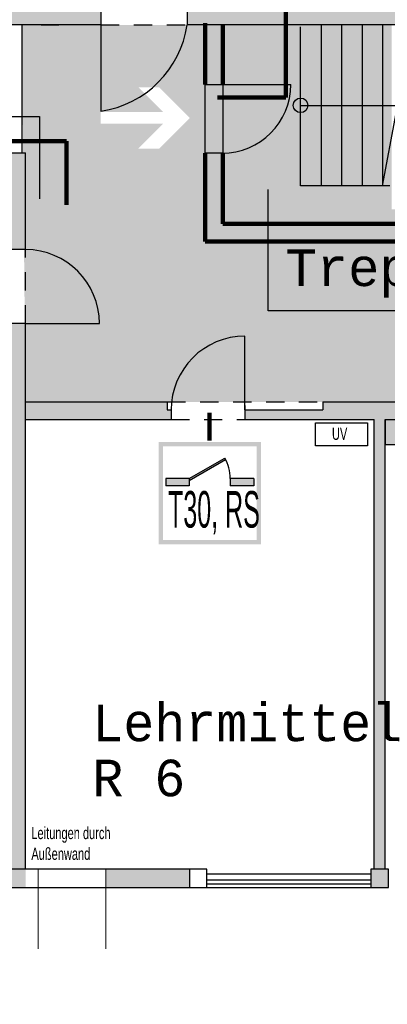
# Model space of a CAD drawing. Header units: metres. Extents: x -5 to 164, y -5 to 104.
# Tile 9 of 25: x 50 to 55, y 64 to 78. Entities that reach past the tile are written whole.
import ezdxf

# ---------------------------------------------------------------- set-up
doc = ezdxf.new("R2010")
doc.units = ezdxf.units.M
doc.header["$PDMODE"] = 65
for name, pattern in [('AUSGEZOGEN', [0]), ('LINIE_2', [0.45, 0.25, -0.2]), ('LINIE_9', [0.0003, 0, -0.0003])]:
    doc.linetypes.add(name, pattern=pattern)
for name, color, linetype, lineweight in [('XR$1$003STTXT_BAUTEILBESCHRIFTUNG', 7, 'Continuous', 13), ('XR$1$003UZ013_BETON_STAHLBETON', 8, 'Continuous', 13), ('XR$1$003WN111_ALLGEMEIN', 7, 'Continuous', 13), ('XR$1$004FE2DD_ZWEIDIMENSIONAL', 4, 'Continuous', 13), ('XR$1$004FEGLA_GLAS', 4, 'Continuous', 13), ('XR$1$004TT111_ALLGEMEIN', 7, 'Continuous', 13), ('XR$1$004TT2DD_ZWEIDIMENSIONAL', 4, 'Continuous', 13), ('XR$1$004TT999_SONSTIGES', 4, 'Continuous', 13), ('XR$1$005BM999_SONSTIGES', 8, 'Continuous', 13), ('XR$1$005BMENT_ENTWURF', 8, 'Continuous', 13), ('XR$1$STANDARD', 7, 'Continuous', 25), ('XR$2$STANDARD', 7, 'Continuous', 25), ('XR$2$VERBAU-OBERSTER-RIEGEL', 7, 'Continuous', 13)]:
    doc.layers.add(name, color=color, linetype=linetype, lineweight=lineweight)
doc.styles.add('ARIAL', font='ARIAL.TTF')
doc.styles.add('LUCIDACONSOLE', font='LUCON.TTF')
doc.dimstyles.new('_DIMSTYLE_3', dxfattribs={"dimtxt": 0.75, "dimasz": 1, "dimexe": 0, "dimexo": 0, "dimgap": 0.375, "dimtad": 0, "dimrnd": 0.01, "dimzin": 4, "dimdsep": 46, "dimtxsty": 'Standard', "dimblk1": 'ALL_ML_STRICH', "dimblk2": 'ALL_ML_STRICH', "dimsah": 1, "dimcen": 0, "dimadec": 0, "dimazin": 0, "dimtfac": 1, "dimtdec": 0, "dimtix": 1, "dimtmove": 2, "dimatfit": 3, "dimfxl": 1, "dimtzin": 0, "dimlwd": 0, "dimlwe": 25, "dimarcsym": 0})

# ---------------------------------------------------------------- blocks, each defined once
blk = doc.blocks.new('ALL_ML_STRICH')
at = {"color": 0, "linetype": 'ByBlock', "lineweight": -2}
for p, q in [((0, -0.5), (0, 0.5)), ((-0.3, -0.3), (0.3, 0.3)), ((-1, 0), (0.5, 0))]:
    blk.add_line(p, q, dxfattribs=at)
blk = doc.blocks.new('*D6')
at = {"layer": 'DEFPOINTS', "color": 0, "linetype": 'AUSGEZOGEN', "lineweight": 25}
for p in [(39.323, 84.93), (49.733, 81.206), (39.323, 75.931)]:
    blk.add_point(p, dxfattribs=at)
at = {"layer": 'XR$2$STANDARD', "color": 0, "linetype": 'AUSGEZOGEN', "lineweight": -2}
for p, q in [((39.323, 82.721), (39.323, 84.93)), ((39.323, 84.93), (43.341, 84.93)), ((45.935, 84.93), (49.733, 84.93)), ((49.733, 82.721), (49.733, 84.93))]:
    blk.add_line(p, q, dxfattribs=at)
at = {"layer": 'XR$2$STANDARD', "color": 0, "linetype": 'AUSGEZOGEN', "lineweight": 25, "rotation": 180}
blk.add_blockref('ALL_ML_STRICH', (39.323, 84.93), dxfattribs=at)
at = {"layer": 'XR$2$STANDARD', "color": 0, "linetype": 'AUSGEZOGEN', "lineweight": 25}
blk.add_blockref('ALL_ML_STRICH', (49.733, 84.93), dxfattribs=at)
at = {"layer": 'XR$2$STANDARD', "color": 0, "linetype": 'AUSGEZOGEN', "lineweight": 25, "insert": (44.638, 84.93), "char_height": 0.75, "width": 2.32969, "attachment_point": 5}
blk.add_mtext('\\W0.62;\\A1;{10.41\\H0.495000;\\S^ ;}', dxfattribs=at)
blk = doc.blocks.new('*D10')
at = {"layer": 'DEFPOINTS', "color": 0, "linetype": 'AUSGEZOGEN', "lineweight": 25}
for p in [(39.323, 66.086), (100.038, 66.086), (39.323, 58.131)]:
    blk.add_point(p, dxfattribs=at)
at = {"layer": 'XR$2$STANDARD', "color": 0, "linetype": 'AUSGEZOGEN', "lineweight": -2}
for p, q in [((39.323, 62.004), (39.323, 58.131)), ((100.038, 62.004), (100.038, 58.131)), ((39.323, 58.131), (68.493, 58.131)), ((71.087, 58.131), (100.038, 58.131))]:
    blk.add_line(p, q, dxfattribs=at)
at = {"layer": 'XR$2$STANDARD', "color": 0, "linetype": 'AUSGEZOGEN', "lineweight": 25, "rotation": 180}
blk.add_blockref('ALL_ML_STRICH', (39.323, 58.131), dxfattribs=at)
at = {"layer": 'XR$2$STANDARD', "color": 0, "linetype": 'AUSGEZOGEN', "lineweight": 25}
blk.add_blockref('ALL_ML_STRICH', (100.038, 58.131), dxfattribs=at)
at = {"layer": 'XR$2$STANDARD', "color": 0, "linetype": 'AUSGEZOGEN', "lineweight": 25, "insert": (69.79, 58.131), "char_height": 0.75, "width": 2.32969, "attachment_point": 5}
blk.add_mtext('\\W0.62;\\A1;{60.71\\H0.495000;\\S^ ;}', dxfattribs=at)

msp = doc.modelspace()

# ---------------------------------------------------------------- hatches: boundary and pattern name
at = {"layer": 'XR$1$004TT111_ALLGEMEIN', "linetype": 'AUSGEZOGEN', "lineweight": 25}
for points in [[(49.973, 80.956), (49.973, 78.121), (51.003, 78.121), (51.003, 77.881), (49.733, 77.881), (49.733, 81.206), (64.908, 81.206), (64.908, 77.881), (63.768, 77.881), (63.768, 78.121), (64.658, 78.121), (64.658, 80.956), (62.858, 80.956), (62.858, 78.121), (63.068, 78.121), (63.068, 77.881), (62.518, 77.881), (62.518, 78.121), (62.743, 78.121), (62.743, 80.956), (57.349, 80.956), (57.349, 78.121), (61.818, 78.121), (61.818, 77.881), (52.183, 77.881), (52.183, 78.121), (57.234, 78.121), (57.234, 80.956)], [(49.973, 76.131), (49.973, 74.809), (49.733, 74.809), (49.733, 75.681), (49.733, 76.131)], [(49.733, 75.931), (49.733, 75.681), (39.573, 75.681), (39.573, 66.336), (49.733, 66.336), (49.733, 73.799), (49.973, 73.799), (49.973, 72.726), (49.973, 66.086), (39.323, 66.086), (39.323, 75.931)], [(51.963, 72.486), (49.973, 72.486), (49.973, 72.726), (51.911, 72.726), (51.911, 72.616), (51.963, 72.616)], [(52.213, 66.336), (52.213, 66.086), (51.071, 66.086), (51.071, 66.336)], [(54.933, 66.336), (54.933, 66.086), (54.693, 66.086), (54.693, 66.336)]]:
    msp.add_hatch(color=0, dxfattribs=at).paths.add_polyline_path(points, flags=16)
h = msp.add_hatch(color=0, dxfattribs=at)
h.paths.add_polyline_path([(55.088, 72.486), (55.088, 72.146), (54.888, 72.146), (54.888, 72.486)], flags=16)
h.paths.add_polyline_path([(56.271, 72.726), (56.271, 72.616), (56.323, 72.616), (56.323, 72.486), (54.888, 72.486), (54.888, 66.336), (54.738, 66.336), (54.738, 72.486), (52.973, 72.486), (52.973, 72.616), (54.036, 72.616), (54.036, 72.726)], flags=16)
at = {"layer": 'XR$2$STANDARD', "linetype": 'AUSGEZOGEN', "lineweight": 140, "true_color": 0xc4ffc4}
h = msp.add_hatch(color=254, dxfattribs=at)
h.paths.add_polyline_path([(55.217, 77.881), (55.217, 75.599), (61.42, 75.599), (61.42, 74.919), (52.428, 74.919), (52.428, 77.881), (49.923, 77.881), (49.973, 72.726), (89.978, 72.726), (89.978, 75.681), (64.458, 75.681), (64.458, 76.131), (64.718, 76.131), (64.718, 77.881)])
h.paths.add_polyline_path([(50.901, 76.109), (50.901, 77.109), (52.301, 77.109), (52.301, 76.109)], flags=16)
at = {"layer": 'XR$2$STANDARD', "linetype": 'AUSGEZOGEN', "lineweight": 25}
for points in [[(52.428, 77.066), (52.668, 77.066), (52.668, 77.881), (52.428, 77.881)], [(52.428, 76.126), (52.428, 75.159), (52.668, 75.159), (52.668, 76.126)], [(52.428, 74.919), (53.493, 74.919), (53.493, 75.159), (52.428, 75.159)]]:
    msp.add_hatch(color=1, dxfattribs=at).paths.add_polyline_path(points)
at = {"layer": 'XR$2$STANDARD', "linetype": 'AUSGEZOGEN', "lineweight": 140, "true_color": 0x8cff8c}
msp.add_hatch(color=91, dxfattribs=at).paths.add_polyline_path([(52.668, 77.881), (52.668, 75.159), (61.18, 75.159), (61.18, 75.359), (54.977, 75.359), (54.977, 77.881)])
at = {"layer": 'XR$2$STANDARD', "linetype": 'AUSGEZOGEN', "lineweight": 25, "true_color": 0x00c600}
for points in [[(51.855, 76.689), (51.515, 77.029), (51.798, 77.029), (52.218, 76.609), (52.301, 76.609), (52.301, 77.109), (50.901, 77.109), (50.901, 76.609), (51.001, 76.609), (51.001, 76.689)], [(50.901, 76.109), (52.301, 76.109), (52.301, 76.609), (52.218, 76.609), (51.798, 76.189), (51.515, 76.189), (51.855, 76.529), (51.001, 76.529), (51.001, 76.609), (50.901, 76.609)]]:
    msp.add_hatch(color=92, dxfattribs=at).paths.add_polyline_path(points)
at = {"layer": 'XR$2$STANDARD', "linetype": 'AUSGEZOGEN', "lineweight": 140, "true_color": 0xc4ffc4}
msp.add_hatch(color=254, dxfattribs=at).paths.add_polyline_path([(52.428, 76.126), (52.668, 76.126), (52.668, 77.066), (52.428, 77.066)])
at = {"layer": 'XR$2$STANDARD', "linetype": 'AUSGEZOGEN', "lineweight": 140}
for color, points in [(1, [(53.493, 74.919), (61.18, 74.919), (61.18, 75.159), (53.493, 75.159)]), (0, [(52.212, 71.679), (52.212, 71.654), (52.708, 71.94), (52.697, 71.959)]), (0, [(52.212, 71.579), (52.212, 71.679), (51.892, 71.679), (51.892, 71.579)]), (0, [(53.092, 71.579), (53.092, 71.679), (52.772, 71.679), (52.772, 71.579)])]:
    msp.add_hatch(color=color, dxfattribs=at).paths.add_polyline_path(points)
at = {"layer": 'XR$2$STANDARD', "linetype": 'LINIE_9', "lineweight": 140}
h = msp.add_hatch(color=1, dxfattribs=at)
h.paths.add_polyline_path([(53.192, 72.179), (51.792, 72.179), (51.792, 70.779), (53.192, 70.779)])
h.paths.add_polyline_path([(51.852, 72.119), (53.132, 72.119), (53.132, 70.839), (51.852, 70.839)], flags=16)

# ---------------------------------------------------------------- linework, layer by layer
at = {"layer": 'XR$1$003STTXT_BAUTEILBESCHRIFTUNG', "color": 1, "linetype": 'AUSGEZOGEN', "lineweight": 25}
for p, q in [((49.923, 77.881), (49.923, 76.131)), ((52.453, 66.276), (54.693, 66.276)), ((52.453, 66.086), (54.693, 66.086))]:
    msp.add_line(p, q, dxfattribs=at)
at = {"layer": 'XR$1$003UZ013_BETON_STAHLBETON', "color": 0, "linetype": 'AUSGEZOGEN', "lineweight": 25}
for p, q in [((54.693, 66.186), (52.453, 66.186)), ((52.453, 66.136), (54.693, 66.136))]:
    msp.add_line(p, q, dxfattribs=at)
at = {"layer": 'XR$1$003WN111_ALLGEMEIN', "color": 2, "linetype": 'AUSGEZOGEN', "lineweight": 25}
for p, q in [((51.003, 78.121), (51.003, 77.881)), ((52.183, 78.121), (52.183, 77.881)), ((51.003, 77.881), (49.733, 77.881)), ((50.188, 77.881), (50.428, 77.881)), ((61.818, 77.881), (52.183, 77.881)), ((49.733, 76.131), (49.973, 76.131)), ((49.973, 74.809), (49.973, 76.131)), ((49.973, 74.809), (49.733, 74.809)), ((49.973, 73.799), (49.733, 73.799)), ((49.973, 72.726), (49.973, 73.799)), ((49.973, 66.336), (49.973, 72.726)), ((49.973, 72.726), (51.911, 72.726)), ((51.911, 72.726), (51.911, 72.616)), ((54.036, 72.726), (56.271, 72.726)), ((54.036, 72.726), (54.036, 72.616)), ((51.911, 72.616), (51.963, 72.616)), ((51.963, 72.616), (51.963, 72.486)), ((52.973, 72.676), (52.973, 72.486)), ((52.973, 72.616), (54.036, 72.616)), ((52.973, 72.616), (52.973, 72.486)), ((49.973, 72.486), (51.963, 72.486)), ((52.973, 72.486), (54.738, 72.486)), ((54.738, 66.336), (54.738, 72.486)), ((54.888, 66.336), (54.888, 72.486)), ((54.888, 72.486), (56.323, 72.486)), ((54.888, 72.486), (54.888, 72.146)), ((54.888, 72.146), (55.088, 72.146)), ((52.213, 66.336), (49.733, 66.336)), ((39.323, 66.086), (49.973, 66.086)), ((49.973, 66.086), (52.213, 66.086))]:
    msp.add_line(p, q, dxfattribs=at)
at = {"layer": 'XR$1$003WN111_ALLGEMEIN', "color": 204, "linetype": 'AUSGEZOGEN', "lineweight": 13, "true_color": 0x821eb4}
for p, q in [((50.145, 66.336), (50.145, 65.248)), ((51.071, 66.336), (51.071, 65.248))]:
    msp.add_line(p, q, dxfattribs=at)
at = {"layer": 'XR$1$003WN111_ALLGEMEIN', "color": 2, "linetype": 'AUSGEZOGEN', "lineweight": 25}
for points in [[(52.213, 66.336), (52.213, 66.086), (52.453, 66.086), (52.453, 66.336), (52.213, 66.336)], [(54.693, 66.336), (54.693, 66.086), (54.933, 66.086), (54.933, 66.336), (54.693, 66.336)]]:
    msp.add_lwpolyline(points, close=True, dxfattribs=at)
at = {"layer": 'XR$1$004FE2DD_ZWEIDIMENSIONAL', "color": 1, "linetype": 'AUSGEZOGEN', "lineweight": 25}
for p, q in [((51.003, 77.881), (51.003, 76.996)), ((49.973, 73.799), (50.983, 73.799)), ((52.973, 72.616), (52.973, 73.626))]:
    msp.add_line(p, q, dxfattribs=at)
for centre, radius, start, end in [((50.795, 78.09), 1.404, 278.5432, 351.4568), ((49.973, 73.799), 1.01, 0, 90), ((52.973, 72.616), 1.01, 90, 180)]:
    msp.add_arc(centre, radius, start, end, dxfattribs=at)
at = {"layer": 'XR$1$004TT2DD_ZWEIDIMENSIONAL', "color": 0, "linetype": 'AUSGEZOGEN', "lineweight": 25}
msp.add_lwpolyline([(53.937, 72.44), (54.646, 72.44), (54.646, 72.128), (53.937, 72.128), (53.937, 72.44)], close=True, dxfattribs=at)
at = {"layer": 'XR$1$004TT999_SONSTIGES', "color": 6, "linetype": 'AUSGEZOGEN', "lineweight": 140}
for p, q in [((52.668, 77.881), (52.668, 77.066)), ((52.668, 76.126), (52.668, 75.159))]:
    msp.add_line(p, q, dxfattribs=at)
at = {"layer": 'XR$1$004TT999_SONSTIGES', "color": 6, "linetype": 'AUSGEZOGEN', "lineweight": 25}
for p, q in [((54.013, 77.881), (54.013, 75.681)), ((54.293, 77.881), (54.293, 75.681)), ((54.573, 77.881), (54.573, 75.681)), ((54.853, 77.881), (54.853, 75.681)), ((54.853, 75.681), (55.264, 77.881)), ((53.733, 76.781), (55.059, 76.781)), ((54.955, 75.681), (53.733, 75.681))]:
    msp.add_line(p, q, dxfattribs=at)
msp.add_circle((53.733, 76.781), 0.1, dxfattribs=at)
at = {"layer": 'XR$1$005BM999_SONSTIGES', "color": 1, "linetype": 'AUSGEZOGEN', "lineweight": 25}
for p, q in [((51.003, 77.881), (51.003, 76.701)), ((52.428, 77.066), (53.599, 77.066))]:
    msp.add_line(p, q, dxfattribs=at)
msp.add_arc((52.659, 77.066), 0.94, 270, 0, dxfattribs=at)
at = {"layer": 'XR$1$005BMENT_ENTWURF', "color": 254, "linetype": 'LINIE_2', "lineweight": 25, "true_color": 0xf0f0b4}
for p, q in [((51.003, 77.881), (52.183, 77.881)), ((49.973, 73.799), (49.973, 74.809)), ((51.911, 72.726), (54.036, 72.726)), ((51.963, 72.486), (52.973, 72.486)), ((51.963, 72.486), (52.973, 72.486))]:
    msp.add_line(p, q, dxfattribs=at)
at = {"layer": 'XR$1$STANDARD', "color": 0, "linetype": 'AUSGEZOGEN', "lineweight": 25}
for p, q in [((49.338, 76.628), (50.162, 76.628)), ((50.162, 76.628), (50.162, 75.501))]:
    msp.add_line(p, q, dxfattribs=at)
at = {"layer": 'XR$1$STANDARD', "color": 1, "linetype": 'AUSGEZOGEN', "lineweight": 140}
msp.add_line((52.489, 72.197), (52.489, 72.577), dxfattribs=at)
at = {"layer": 'XR$2$STANDARD', "color": 1, "linetype": 'AUSGEZOGEN', "lineweight": 140}
for p, q in [((53.532, 78.45), (53.532, 76.89)), ((53.532, 76.89), (52.597, 76.89)), ((49.528, 76.29), (50.532, 76.29)), ((50.532, 76.29), (50.532, 75.423))]:
    msp.add_line(p, q, dxfattribs=at)
at = {"layer": 'XR$2$STANDARD', "color": 0, "linetype": 'AUSGEZOGEN', "lineweight": 140}
for p, q in [((52.428, 77.903), (52.428, 77.066)), ((52.428, 76.126), (52.428, 74.919)), ((61.18, 75.159), (52.668, 75.159)), ((52.428, 74.919), (61.42, 74.919))]:
    msp.add_line(p, q, dxfattribs=at)
at = {"layer": 'XR$2$STANDARD', "color": 0, "linetype": 'AUSGEZOGEN', "lineweight": 25}
for p, q in [((53.733, 75.681), (53.731, 77.856)), ((52.428, 76.126), (52.428, 77.066)), ((52.668, 77.066), (52.668, 76.126)), ((52.659, 76.126), (52.428, 76.126)), ((53.29, 73.97), (53.29, 75.632)), ((58.227, 73.97), (53.29, 73.97))]:
    msp.add_line(p, q, dxfattribs=at)
at = {"layer": 'XR$2$STANDARD', "color": 1, "linetype": 'AUSGEZOGEN', "lineweight": 25}
for p, q in [((52.212, 71.679), (52.697, 71.959)), ((52.212, 71.654), (52.708, 71.94)), ((51.892, 71.679), (51.892, 71.579)), ((52.212, 71.679), (51.892, 71.679)), ((52.212, 71.679), (52.212, 71.579)), ((52.772, 71.679), (52.772, 71.579)), ((53.092, 71.679), (52.772, 71.679)), ((53.092, 71.679), (53.092, 71.579)), ((52.212, 71.579), (51.892, 71.579)), ((53.092, 71.579), (52.772, 71.579))]:
    msp.add_line(p, q, dxfattribs=at)
msp.add_arc((52.212, 71.679), 0.56, 0, 30, dxfattribs=at)
at = {"layer": 'XR$2$VERBAU-OBERSTER-RIEGEL', "color": 1, "linetype": 'AUSGEZOGEN', "lineweight": 25}
msp.add_line((52.355, 71.213), (52.355, 71.213), dxfattribs=at)

# ---------------------------------------------------------------- texts
at = {"layer": 'XR$1$004FEGLA_GLAS', "color": 0, "linetype": 'AUSGEZOGEN', "lineweight": 25, "insert": (53.527, 74.153), "char_height": 0.5, "width": 6.5359, "attachment_point": 7, "style": 'LUCIDACONSOLE'}
msp.add_mtext('\\W1.01;Treppenraum\\~1', dxfattribs=at)
at = {"layer": 'XR$1$004FEGLA_GLAS', "color": 0, "linetype": 'AUSGEZOGEN', "lineweight": 25, "insert": (50.886, 68.588), "char_height": 0.5, "width": 5.0989, "attachment_point": 1, "line_spacing_factor": 0.903614, "style": 'LUCIDACONSOLE'}
msp.add_mtext('{\\fLucida Console|i0|b0;\\H0.500000;\\W1.000000;\\C7;Lehrmittel}\\P{\\fLucida Console|i0|b0;\\H0.500000;\\W1.000000;\\C7;R 6}\\P', dxfattribs=at)
at = {"layer": 'XR$1$004TT2DD_ZWEIDIMENSIONAL', "color": 0, "linetype": 'AUSGEZOGEN', "lineweight": 25, "insert": (54.162, 72.205), "char_height": 0.166, "width": 0.23665, "attachment_point": 7}
msp.add_mtext('\\W0.68;UV', dxfattribs=at)
at = {"layer": 'XR$1$004TT2DD_ZWEIDIMENSIONAL', "color": 204, "linetype": 'AUSGEZOGEN', "lineweight": 13, "true_color": 0x821eb4, "insert": (50.053, 66.915), "char_height": 0.166, "width": 1.78436, "attachment_point": 1, "line_spacing_factor": 1.024096}
msp.add_mtext('\\W0.68;Leitungen\\~durch\\~\\PAußenwand', dxfattribs=at)
at = {"layer": 'XR$2$STANDARD', "color": 0, "linetype": 'AUSGEZOGEN', "lineweight": 25, "insert": (51.921, 70.915), "char_height": 0.5, "width": 1.35486, "attachment_point": 7, "style": 'ARIAL'}
msp.add_mtext('\\W0.49;T30,\\~RS', dxfattribs=at)

# ---------------------------------------------------------------- dimensions: what is measured, and where the dimension line sits
at = {"layer": 'XR$2$STANDARD', "color": 0, "linetype": 'AUSGEZOGEN', "lineweight": 25}
for base, p1, p2, picture, middle in [((49.733, 84.93), (39.323, 82.721), (49.733, 82.721), '*D6', (44.638, 84.93)), ((100.038302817, 58.131057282), (39.323302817, 62.003644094), (100.038302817, 62.003644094), '*D10', (69.790177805, 58.131057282))]:
    dim = msp.add_linear_dim(base=base, p1=p1, p2=p2, dimstyle='_DIMSTYLE_3', override={"dimpost": '<>', "dimclrd": 0, "dimclre": 0, "dimclrt": 0, "dimlwd": 0, "dimlwe": 25}, dxfattribs=at)
    dim.commit()
    dim.dimension.update_dxf_attribs({"geometry": picture, "text_midpoint": middle})

doc.saveas('drawing.dxf')
